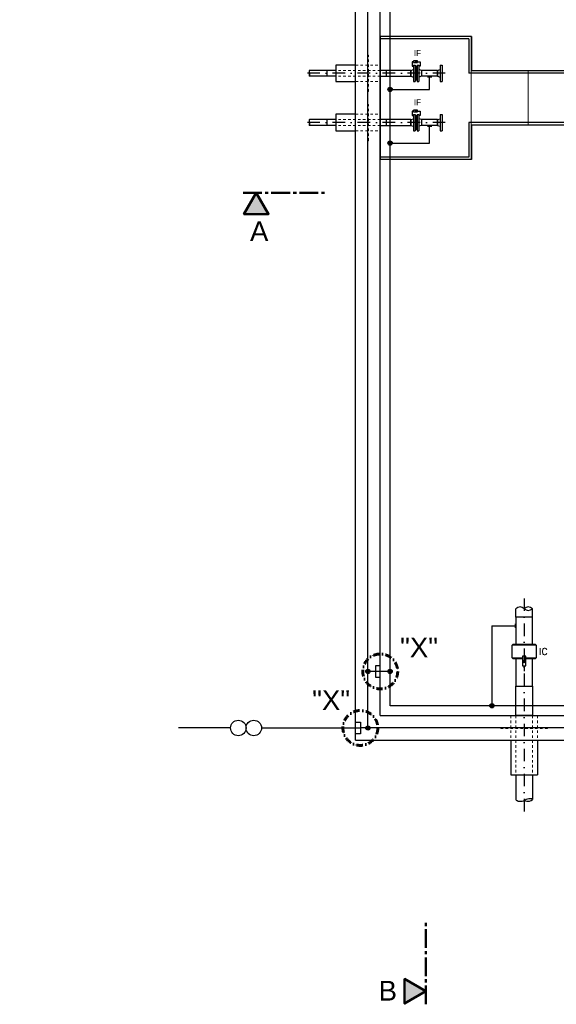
# Model space of a CAD drawing. Header units: millimetres. Extents: x -33264 to 5161179, y -3824 to 50989.
# Tile 13 of 25: x -2424 to 3019, y -2438 to 7548. Entities that reach past the tile are written whole.
import ezdxf

# ---------------------------------------------------------------- set-up
doc = ezdxf.new("R2010")
doc.units = ezdxf.units.MM
for name, pattern in [('DASHDOT', [25.4, 12.7, -6.35, 0, -6.35]), ('HIDDEN', [9.525, 6.35, -3.175]), ('JIS_02_1.0', [2, 1, -1]), ('MITTE2', [28.575, 19.05, -3.175, 3.175, -3.175])]:
    doc.linetypes.add(name, pattern=pattern)
for name, color, linetype in [('Beschriftung', 7, 'Continuous'), ('P-MU050ENTL', 7, 'Continuous'), ('P-MU150AUSL', 7, 'Continuous'), ('P-MU200EINL', 7, 'Continuous'), ('P-MU250AUSL1', 7, 'Continuous')]:
    doc.layers.add(name, color=color, linetype=linetype)
for name, color, linetype, lineweight in [('Trennstelle', 36, 'Continuous', 35), ('verz. Bandstahl 30x3_5mm auf Putz', 1, 'GRENZE1', 35), ('verz. Bandstahl 30x3_5mm im Beton', 5, 'GRENZE1', 35)]:
    doc.layers.add(name, color=color, linetype=linetype, lineweight=lineweight)
doc.styles.add('LBB3.5M1000', font='isocp.shx', dxfattribs={"height": 3.5})
doc.styles.add('ROMANS', font='ROMANS', dxfattribs={"height": 0.2})
doc.linetypes.add('GRENZE1', pattern='A,6.35,-2.54,[133,ltypeshp.shx,S=2.54,R=0,X=-2.54,Y=0],-2.54,25.4', length=36.83)

msp = doc.modelspace()

# ---------------------------------------------------------------- hatches: boundary and pattern name
h = msp.add_hatch(color=256)
h.dxf.hatch_style = 1
h.paths.add_polyline_path([(1586.137, 7121.713), (1595.508, 7116.302), (1595.508, 7127.123)])
at = {"lineweight": 5}
h = msp.add_hatch(dxfattribs=at)
h.set_pattern_fill('NET3', color=256, angle=90)
h.set_pattern_definition([(90, (-41239.2482, -3412.6756), (-3.175, 2e-16), []), (150, (-41239.2482, -3412.6756), (-1.5875, -2.74963066), []), (210, (-41239.2482, -3412.6756), (1.5875, -2.74963066), [])])
h.paths.add_polyline_path([(1588.884, 6936.843), (1606.884, 6936.843), (1606.884, 7071.843), (1588.884, 7071.843)])
h = msp.add_hatch(color=256)
h.dxf.hatch_style = 1
h.paths.add_polyline_path([(1586.137, 6621.713), (1595.508, 6616.302), (1595.508, 6627.123)])
h = msp.add_hatch(color=256)
h.dxf.hatch_style = 1
h.paths.add_polyline_path([(2693.34, 1023.582), (2704.937, 1043.668), (2681.743, 1043.668)])
h = msp.add_hatch(color=256)
h.dxf.hatch_style = 1
h.paths.add_polyline_path([(1695.84, -2305.431), (1479.436, -2430.372), (1479.436, -2180.49)])
at = {"layer": 'verz. Bandstahl 30x3_5mm auf Putz', "lineweight": -3}
h = msp.add_hatch(color=256, dxfattribs=at)
h.dxf.hatch_style = 1
edge = h.paths.add_edge_path()
edge.add_arc((1333.34, 6840.924), 21.435, 0, 360)
h = msp.add_hatch(color=256, dxfattribs=at)
h.dxf.hatch_style = 1
edge = h.paths.add_edge_path()
edge.add_arc((1333.34, 937.417), 21.435, 0, 360)
h = msp.add_hatch(color=256, dxfattribs=at)
h.dxf.hatch_style = 1
edge = h.paths.add_edge_path()
edge.add_arc((2365.607, 589.343), 21.435, 0, 360)
at = {"layer": 'verz. Bandstahl 30x3_5mm im Beton', "lineweight": -3, "ltscale": 20}
h = msp.add_hatch(color=256, dxfattribs=at)
h.dxf.hatch_style = 1
edge = h.paths.add_edge_path()
edge.add_arc((1108.34, 937.417), 21.435, 0, 360)
h = msp.add_hatch(color=256, dxfattribs=at)
h.dxf.hatch_style = 1
edge = h.paths.add_edge_path()
edge.add_arc((1108.34, 364.343), 21.435, 0, 360)

# ---------------------------------------------------------------- linework, layer by layer
for p, q in [((2158.34, 7379.343), (1233.34, 7379.343)), ((2133.34, 7354.343), (1233.34, 7354.343)), ((2133.34, 7354.343), (2133.34, 7004.343)), ((2158.34, 7379.343), (2158.34, 7029.343)), ((10733.34, 7004.343), (2133.34, 7004.343)), ((10733.34, 7029.343), (2158.34, 7029.343)), ((2693.34, 1139.343), (2693.34, 1043.668)), ((2693.34, 995.38), (2693.34, 941.055)), ((1233.34, 489.343), (9133.34, 489.343)), ((983.34, 239.343), (8883.34, 239.343))]:
    msp.add_line(p, q)
at = {"linetype": 'JIS_02_1.0', "lineweight": 18, "ltscale": 25}
for p, q in [((1233.34, 7034.493), (783.34, 7034.493)), ((983.34, 7088.493), (1233.34, 7088.493)), ((1233.34, 6974.193), (783.34, 6974.193)), ((983.34, 6920.193), (1233.34, 6920.193)), ((983.34, 6588.493), (1233.34, 6588.493)), ((2556.84, 489.343), (2556.84, 239.343)), ((2609.19, 489.343), (2609.19, -110.657)), ((2777.49, 489.343), (2777.49, -110.657)), ((2829.84, 489.343), (2829.84, 239.343)), ((2929.84, 369.343), (2456.84, 369.343)), ((2456.84, 359.343), (2456.84, 369.343)), ((2929.84, 359.343), (2456.84, 359.343)), ((2929.84, 359.343), (2929.84, 369.343))]:
    msp.add_line(p, q, dxfattribs=at)
at = {"color": 3, "lineweight": -3}
msp.add_line((2609.19, 489.343), (2777.49, 489.343), dxfattribs=at)
at = {"linetype": 'MITTE2', "lineweight": 50, "ltscale": 10}
msp.add_line((1695.84, -2438.456), (1695.84, -1582.747), dxfattribs=at)
at = {"linetype": 'JIS_02_1.0', "lineweight": 18, "ltscale": 25}
msp.add_lwpolyline([(1103.34, 6820.193), (1113.34, 6820.193), (1113.34, 7188.493), (1103.34, 7188.493)], close=True, dxfattribs=at)
for points in [[(1572.136, 7121.713), (1558.473, 7121.713), (1558.473, 7077.166), (1570.884, 7077.166)], [(1592.384, 7121.713), (1639.134, 7121.713), (1639.134, 7077.166), (1624.884, 7077.166)], [(1572.136, 6621.713), (1558.473, 6621.713), (1558.473, 6577.166), (1570.884, 6577.166)], [(1592.384, 6621.713), (1639.134, 6621.713), (1639.134, 6577.166), (1624.884, 6577.166)]]:
    msp.add_lwpolyline(points)
for points in [[(1612.632, 7112.722), (1612.632, 7130.704), (1572.136, 7130.704), (1572.136, 7112.722)], [(1586.137, 7121.713), (1595.508, 7116.302), (1595.508, 7127.123)], [(1612.632, 6612.722), (1612.632, 6630.704), (1572.136, 6630.704), (1572.136, 6612.722)], [(1586.137, 6621.713), (1595.508, 6616.302), (1595.508, 6627.123)], [(2711.442, 995.38), (2711.442, 1091.957), (2675.239, 1091.957), (2675.239, 995.38)], [(2693.34, 1023.582), (2704.937, 1043.668), (2681.743, 1043.668)]]:
    msp.add_lwpolyline(points, close=True)
at = {"lineweight": 50}
msp.add_lwpolyline([(1695.84, -2305.431), (1479.436, -2430.372), (1479.436, -2180.49)], close=True, dxfattribs=at)
at = {"layer": 'Beschriftung', "linetype": 'DASHDOT', "lineweight": 60, "ltscale": 5}
for centre in [(1233.34, 937.417), (1031.744, 364.343)]:
    msp.add_circle(centre, 177.001, dxfattribs=at)
at = {"layer": 'P-MU050ENTL', "linetype": 'Continuous', "ltscale": 10}
for p, q in [((783.34, 7034.493), (516.24, 7034.493)), ((691.884, 7034.492), (691.884, 6974.192)), ((1543.884, 7034.493), (1233.34, 7034.493)), ((1543.884, 7034.493), (1570.884, 7041.728)), ((1543.884, 7034.493), (1543.884, 6974.193)), ((1543.884, 6974.193), (1543.884, 7034.493)), ((1570.884, 7086.843), (1588.884, 7086.843)), ((1570.884, 7086.843), (1570.884, 6921.843)), ((1588.884, 7086.843), (1588.884, 6921.843)), ((1606.884, 7086.843), (1624.884, 7086.843)), ((1606.884, 7086.843), (1606.884, 6921.843)), ((1624.884, 7086.843), (1624.884, 6921.843)), ((1651.884, 7034.493), (1624.884, 7041.728)), ((1815.34, 7034.493), (1651.884, 7034.493)), ((1651.884, 7034.493), (1651.884, 6974.193)), ((1815.34, 7034.493), (1842.34, 7041.728)), ((1815.34, 7034.493), (1815.34, 6974.193)), ((1815.34, 6974.193), (1815.34, 7034.493)), ((1842.34, 7086.843), (1860.34, 7086.843)), ((1842.34, 7086.843), (1842.34, 6921.843)), ((1860.34, 7086.843), (1860.34, 6921.843)), ((783.34, 6974.193), (515.811, 6974.193)), ((1233.34, 6974.193), (1543.884, 6974.193)), ((1543.884, 6974.193), (1570.884, 6966.958)), ((1570.884, 6921.843), (1582.745, 6921.843)), ((1582.745, 6921.843), (1588.884, 6921.843)), ((1606.884, 6921.843), (1624.884, 6921.843)), ((1651.884, 6974.193), (1624.884, 6966.958)), ((1815.34, 6974.193), (1651.884, 6974.193)), ((1815.34, 6974.193), (1842.34, 6966.958)), ((1842.34, 6921.843), (1854.202, 6921.843)), ((1854.202, 6921.843), (1860.34, 6921.843)), ((1570.884, 6586.843), (1588.884, 6586.843)), ((1606.884, 6586.843), (1624.884, 6586.843)), ((1842.34, 6586.843), (1860.34, 6586.843))]:
    msp.add_line(p, q, dxfattribs=at)
at = {"layer": 'P-MU050ENTL', "linetype": 'HIDDEN', "ltscale": 10}
msp.add_line((1291.884, 7034.493), (1291.884, 6974.193), dxfattribs=at)
at = {"layer": 'P-MU050ENTL', "linetype": 'Continuous', "ltscale": 10}
msp.add_lwpolyline([(983.34, 7088.493), (783.34, 7088.493), (783.34, 6920.193), (983.34, 6920.193)], dxfattribs=at)
for centre, major_axis, ratio, start_param, end_param in [((527.703, 7005.628), (-11.892, -31.435), 0.31179874, 4.8829269, 6.28318531), ((522.469, 7011.599), (-6.229, 22.894), 0.36338094, 0, 1.57079633), ((504.348, 7005.628), (11.892, -31.435), 0.31179874, 0, 1.57079633)]:
    msp.add_ellipse(centre, major_axis=major_axis, ratio=ratio, start_param=start_param, end_param=end_param, dxfattribs=at)
at = {"layer": 'P-MU150AUSL', "linetype": 'Continuous', "ltscale": 10}
for p, q in [((2609.19, 1489.343), (2609.19, 1574.343)), ((2777.49, 1489.343), (2777.49, 1574.343)), ((2815.84, 1202.843), (2570.84, 1202.843)), ((2570.84, 1075.843), (2675.239, 1075.843)), ((2711.442, 1075.843), (2815.84, 1075.843)), ((2556.84, 239.343), (2556.84, -110.657)), ((2829.84, 239.343), (2829.84, -110.657)), ((2556.84, -110.657), (2829.84, -110.657)), ((2609.19, -110.657), (2609.19, -359.639)), ((2777.49, -110.657), (2777.49, -359.639))]:
    msp.add_line(p, q, dxfattribs=at)
for points in [[(2777.49, 1212.843), (2777.49, 1489.343), (2609.19, 1489.343), (2609.19, 1212.843)], [(2675.239, 1065.843), (2580.84, 1065.843), (2570.84, 1075.843), (2570.84, 1202.843), (2580.84, 1212.843), (2805.84, 1212.843), (2815.84, 1202.843), (2815.84, 1075.843), (2805.84, 1065.843), (2711.442, 1065.843)], [(2609.19, 1065.843), (2609.19, 789.343), (2777.49, 789.343), (2777.49, 1065.843)]]:
    msp.add_lwpolyline(points, dxfattribs=at)
msp.add_lwpolyline([(2609.19, 789.343), (2777.49, 789.343), (2777.49, 489.343), (2609.19, 489.343)], close=True, dxfattribs=at)
for centre, start, end in [((2651.265, 1530.863), 45.9405322, 134.0594678), ((2735.415, 1530.863), 45.9405322, 134.0594678), ((2735.415, 1617.822), 225.9405322, 314.0594678)]:
    msp.add_arc(centre, 60.504, start, end, dxfattribs=at)
for centre, major_axis, ratio, start_param, end_param in [((2686.211, -328.535), (-77.02, -31.104), 0.51427667, 0, 1.57079633), ((2699.698, -328.535), (77.02, -31.104), 0.51427667, 4.83132871, 6.28318531), ((2711.85, -389.408), (65.64, 29.769), 0.32393588, 0, 1.57079633)]:
    msp.add_ellipse(centre, major_axis=major_axis, ratio=ratio, start_param=start_param, end_param=end_param, dxfattribs=at)
at = {"layer": 'P-MU200EINL', "linetype": 'DASHDOT', "ltscale": 10}
for p, q in [((1892.493, 7004.343), (469.689, 7004.343)), ((2693.637, 1678.274), (2693.637, -526.658))]:
    msp.add_line(p, q, dxfattribs=at)
at = {"layer": 'P-MU200EINL'}
msp.add_lwpolyline([(1588.884, 6936.843), (1606.884, 6936.843), (1606.884, 7071.843), (1588.884, 7071.843)], close=True, dxfattribs=at)
at = {"layer": 'Trennstelle', "lineweight": -3}
for p, q in [((-285.369, 364.343), (-811.758, 364.343)), ((28.767, 364.343), (1031.744, 364.343))]:
    msp.add_line(p, q, dxfattribs=at)
for centre in [(-206.835, 364.343), (-49.767, 364.343)]:
    msp.add_circle(centre, 78.534, dxfattribs=at)
at = {"layer": 'verz. Bandstahl 30x3_5mm auf Putz', "lineweight": -3, "ltscale": 5}
for p, q in [((1712.177, 6968.265), (1755.047, 6968.265)), ((1733.612, 6840.924), (1733.612, 6968.265)), ((1333.34, 6840.924), (1733.612, 6840.924)), ((2365.607, 1400.587), (2602.883, 1400.587)), ((2365.607, 1400.587), (2365.607, 589.343)), ((2602.883, 1422.023), (2602.883, 1379.152)), ((1333.34, 937.417), (1184.936, 937.417)), ((9033.34, 589.343), (1333.34, 589.343))]:
    msp.add_line(p, q, dxfattribs=at)
for centre in [(1333.34, 6840.924), (1333.34, 937.417), (2365.607, 589.343)]:
    msp.add_circle(centre, 21.435, dxfattribs=at)
at = {"layer": 'verz. Bandstahl 30x3_5mm im Beton', "lineweight": -3, "ltscale": 20}
for p, q in [((1184.936, 937.417), (1108.34, 937.417)), ((1233.34, 995.65), (1184.936, 995.65)), ((1184.936, 995.65), (1184.936, 879.184)), ((1184.936, 879.184), (1233.34, 879.184)), ((983.34, 422.576), (1031.744, 422.576)), ((1031.744, 422.576), (1031.744, 306.11)), ((1031.744, 306.11), (983.34, 306.11)), ((9008.34, 364.343), (1031.744, 364.343))]:
    msp.add_line(p, q, dxfattribs=at)
for centre in [(1108.34, 937.417), (1108.34, 364.343)]:
    msp.add_circle(centre, 21.435, dxfattribs=at)

# ---------------------------------------------------------------- texts
at = {"layer": 'Beschriftung', "insert": (-10693.042, 6449.506), "char_height": 150, "width": 2941.24072, "attachment_point": 1, "style": 'LBB3.5M1000', "bg_fill": 2}
msp.add_mtext('\\pi98.673;{\\fArial|b1|i0|c0|p34;GROUNDING CONNECTION\\P\\pi307.46;ERDUNGSANSCHLUSS}', dxfattribs=at)
at = {"layer": 'Beschriftung', "char_height": 200, "attachment_point": 1, "style": 'LBB3.5M1000'}
for s, width, insert in [('\\pi147.29;{\\fArial|b0|i0|c0|p34;WASH ROOM\\P\\pi108.21;\\fArial|b0|i1|c0|p34;WASCHRAUM}', 2055.02439, (-15718.005, 2265.201)), ('{\\fArial|b0|i0|c0|p34;"X"}', 221.06718, (1434.633, 1281.558)), ('{\\fArial|b0|i0|c0|p34;"X"}', 221.06718, (542.579, 746.514)), ('{\\fArial|b0|i0|c0|p34;B}', 221.06718, (1216.925, -2200.833))]:
    msp.add_mtext_dynamic_manual_height_columns(s, width=width, gutter_width=17.5, heights=[0], dxfattribs=dict(at, insert=insert))
at = {"layer": 'P-MU250AUSL1', "linetype": 'Continuous', "ltscale": 10, "style": 'ROMANS'}
msp.add_text('IC', height=70, dxfattribs=at).set_placement((2845.002, 1104.98))

# ---------------------------------------------------------------- next in the draw order: texts
at = {"layer": 'Beschriftung', "insert": (-12901.419, 5908.299), "char_height": 80, "width": 2941.24072, "attachment_point": 1, "style": 'LBB3.5M1000', "bg_fill": 2}
msp.add_mtext('\\pi1252.5;{\\fArial|b0|i0|c0|p34;(INSIDE)\\P\\pi1264.9;(INNEN)\\P\\pi1068;NOT TO SCALE\\P\\pi995.01;OHNE MASSSTAB}', dxfattribs=at)

# ---------------------------------------------------------------- next in the draw order: hatches: boundary and pattern name
h = msp.add_hatch(color=256)
h.dxf.hatch_style = 1
h.paths.add_polyline_path([(-24.394, 5792.466), (-149.335, 5576.062), (100.547, 5576.062)])

# ---------------------------------------------------------------- next in the draw order: linework, layer by layer
at = {"linetype": 'MITTE2', "lineweight": 50, "ltscale": 10}
msp.add_line((-157.419, 5792.466), (698.289, 5792.466), dxfattribs=at)
at = {"lineweight": 50}
msp.add_lwpolyline([(-24.394, 5792.466), (-149.335, 5576.062), (100.547, 5576.062)], close=True, dxfattribs=at)

# ---------------------------------------------------------------- next in the draw order: texts
at = {"layer": 'Beschriftung', "insert": (-12228.839, 6449.506), "char_height": 150, "width": 1358.36879, "attachment_point": 1, "style": 'LBB3.5M1000', "bg_fill": 2}
msp.add_mtext('\\pi115.3;{\\fArial|b1|i0|c0|p34;DETAIL "X"}', dxfattribs=at)
at = {"layer": 'Beschriftung', "insert": (-87.854, 5503.107), "char_height": 200, "attachment_point": 1, "style": 'LBB3.5M1000'}
msp.add_mtext_dynamic_manual_height_columns('{\\fArial|b0|i0|c0|p34;A}', width=221.06718, gutter_width=17.5, heights=[0], dxfattribs=at)

# ---------------------------------------------------------------- next in the draw order: hatches: boundary and pattern name
at = {"lineweight": 5}
h = msp.add_hatch(dxfattribs=at)
h.set_pattern_fill('NET3', color=256, angle=90)
h.set_pattern_definition([(90, (-41239.2482, -3912.6756), (-3.175, 2e-16), []), (150, (-41239.2482, -3912.6756), (-1.5875, -2.74963066), []), (210, (-41239.2482, -3912.6756), (1.5875, -2.74963066), [])])
h.paths.add_polyline_path([(1588.884, 6436.843), (1606.884, 6436.843), (1606.884, 6571.843), (1588.884, 6571.843)])
at = {"layer": 'verz. Bandstahl 30x3_5mm auf Putz', "lineweight": -3}
h = msp.add_hatch(color=256, dxfattribs=at)
h.dxf.hatch_style = 1
edge = h.paths.add_edge_path()
edge.add_arc((1333.34, 6296.969), 21.435, 0, 360)

# ---------------------------------------------------------------- next in the draw order: linework, layer by layer
for p, q in [((983.34, 239.343), (983.34, 10989.343)), ((1233.34, 489.343), (1233.34, 10739.343)), ((3809.303, 6504.343), (2133.34, 6504.343)), ((2133.34, 6504.343), (2133.34, 6154.343)), ((3808.34, 6479.343), (2158.34, 6479.343)), ((2158.34, 6479.343), (2158.34, 6129.343)), ((2133.34, 6154.343), (1233.34, 6154.343)), ((2158.34, 6129.343), (1233.34, 6129.343))]:
    msp.add_line(p, q)
at = {"linetype": 'JIS_02_1.0', "lineweight": 18, "ltscale": 25}
for p, q in [((1233.34, 6534.493), (783.34, 6534.493)), ((1233.34, 6474.193), (783.34, 6474.193)), ((983.34, 6420.193), (1233.34, 6420.193))]:
    msp.add_line(p, q, dxfattribs=at)
at = {"color": 251, "lineweight": 5}
for points in [[(1234.34, 7378.343), (2157.34, 7378.343), (2157.34, 6130.343), (1234.34, 6130.343)], [(2732.34, 7028.343), (2157.34, 7028.343), (2157.34, 6480.343), (2732.34, 6480.343)], [(2732.34, 6480.343), (3732.34, 6480.343), (3732.34, 7028.343), (2732.34, 7028.343)]]:
    msp.add_lwpolyline(points, close=True, dxfattribs=at)
at = {"linetype": 'JIS_02_1.0', "lineweight": 18, "ltscale": 25}
msp.add_lwpolyline([(1103.34, 6320.193), (1113.34, 6320.193), (1113.34, 6688.493), (1103.34, 6688.493)], close=True, dxfattribs=at)
at = {"layer": 'P-MU050ENTL', "linetype": 'Continuous', "ltscale": 10}
for p, q in [((783.34, 6534.493), (516.24, 6534.493)), ((691.884, 6534.493), (691.884, 6474.193)), ((1543.884, 6534.493), (1233.34, 6534.493)), ((1543.884, 6534.493), (1570.884, 6541.728)), ((1543.884, 6534.493), (1543.884, 6474.193)), ((1543.884, 6474.193), (1543.884, 6534.493)), ((1570.884, 6586.843), (1570.884, 6421.843)), ((1588.884, 6586.843), (1588.884, 6421.843)), ((1606.884, 6586.843), (1606.884, 6421.843)), ((1624.884, 6586.843), (1624.884, 6421.843)), ((1651.884, 6534.493), (1624.884, 6541.728)), ((1815.34, 6534.493), (1651.884, 6534.493)), ((1651.884, 6534.493), (1651.884, 6474.193)), ((1815.34, 6534.493), (1842.34, 6541.728)), ((1815.34, 6534.493), (1815.34, 6474.193)), ((1815.34, 6534.493), (1815.34, 6474.193)), ((1815.34, 6474.193), (1815.34, 6534.493)), ((1842.34, 6586.843), (1842.34, 6421.843)), ((1860.34, 6586.843), (1860.34, 6421.843)), ((783.34, 6474.193), (515.811, 6474.193)), ((1233.34, 6474.193), (1543.884, 6474.193)), ((1543.884, 6474.193), (1570.884, 6466.958)), ((1570.884, 6421.843), (1582.745, 6421.843)), ((1582.745, 6421.843), (1588.884, 6421.843)), ((1606.884, 6421.843), (1624.884, 6421.843)), ((1651.884, 6474.193), (1624.884, 6466.958)), ((1815.34, 6474.193), (1651.884, 6474.193)), ((1815.34, 6474.193), (1842.34, 6466.958)), ((1842.34, 6421.843), (1854.202, 6421.843)), ((1854.202, 6421.843), (1860.34, 6421.843))]:
    msp.add_line(p, q, dxfattribs=at)
at = {"layer": 'P-MU050ENTL', "linetype": 'HIDDEN', "ltscale": 10}
msp.add_line((1291.884, 6534.493), (1291.884, 6474.193), dxfattribs=at)
at = {"layer": 'P-MU050ENTL', "linetype": 'Continuous', "ltscale": 10}
msp.add_lwpolyline([(983.34, 6588.493), (783.34, 6588.493), (783.34, 6420.193), (983.34, 6420.193)], dxfattribs=at)
for centre, major_axis, ratio, start_param, end_param in [((527.703, 6505.628), (-11.892, -31.435), 0.31179874, 4.8829269, 6.28318531), ((522.469, 6511.599), (-6.229, 22.894), 0.36338094, 0, 1.57079633), ((504.348, 6505.628), (11.892, -31.435), 0.31179874, 0, 1.57079633)]:
    msp.add_ellipse(centre, major_axis=major_axis, ratio=ratio, start_param=start_param, end_param=end_param, dxfattribs=at)
at = {"layer": 'P-MU200EINL', "linetype": 'DASHDOT', "ltscale": 10}
msp.add_line((1892.493, 6504.343), (469.689, 6504.343), dxfattribs=at)
at = {"layer": 'P-MU200EINL'}
msp.add_lwpolyline([(1588.884, 6436.843), (1606.884, 6436.843), (1606.884, 6571.843), (1588.884, 6571.843)], close=True, dxfattribs=at)
at = {"layer": 'verz. Bandstahl 30x3_5mm auf Putz', "lineweight": -3, "ltscale": 5}
for p, q in [((1333.34, 589.343), (1333.34, 10639.343)), ((1712.177, 6468.265), (1755.047, 6468.265)), ((1733.612, 6296.969), (1733.612, 6468.265)), ((1333.34, 6296.969), (1733.612, 6296.969))]:
    msp.add_line(p, q, dxfattribs=at)
msp.add_circle((1333.34, 6296.969), 21.435, dxfattribs=at)
at = {"layer": 'verz. Bandstahl 30x3_5mm im Beton', "lineweight": -3, "ltscale": 20}
msp.add_line((1108.34, 364.343), (1108.34, 10864.343), dxfattribs=at)

# ---------------------------------------------------------------- next in the draw order: texts
at = {"layer": 'Beschriftung', "char_height": 60, "width": 111.95845, "attachment_point": 1, "style": 'LBB3.5M1000', "bg_fill": 2}
for insert in [(1573.83, 7240.914), (1573.83, 6740.914)]:
    msp.add_mtext('{\\fArial|b0|i0|c0|p34;\\C256;IF}', dxfattribs=dict(at, insert=insert))

doc.saveas('drawing.dxf')
